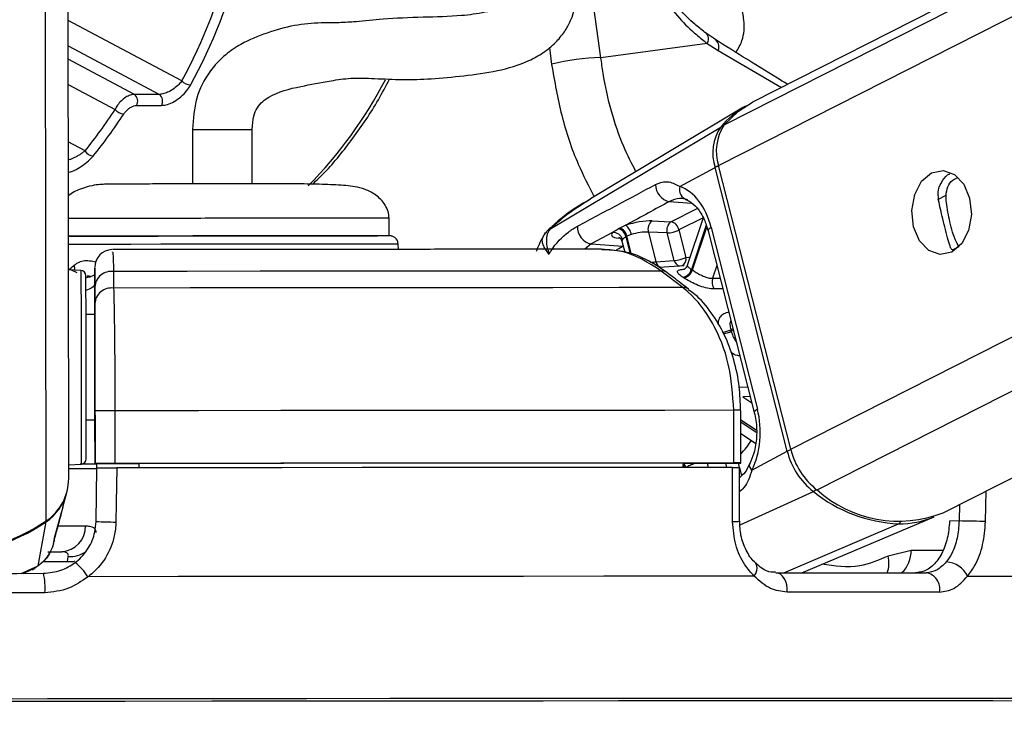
# Model space of a CAD drawing. Header units: millimetres. Extents: x 20 to 23339, y 40 to 19992.
# Tile 60 of 154: x 9518 to 9630, y 6420 to 6499. Entities that reach past the tile are written whole.
import ezdxf

# ---------------------------------------------------------------- set-up
doc = ezdxf.new("R2010")
doc.units = ezdxf.units.MM
doc.header["$LTSCALE"] = 2
doc.layers.add('COMPONENT_GEOMETRY', color=7, linetype='Continuous')
doc.styles.add('SLDTEXTSTYLE0', font='TXT', dxfattribs={"width": 0.75})
doc.dimstyles.new('SLDDIMSTYLE0', dxfattribs={"dimtxt": 100, "dimasz": 6.604, "dimexe": 0, "dimexo": 0.0625, "dimgap": 25, "dimtad": 0, "dimtih": 1, "dimtoh": 1, "dimdec": 0, "dimrnd": 1e-09, "dimzin": 12, "dimdsep": 46, "dimtxsty": 'SLDTEXTSTYLE0', "dimsah": 1, "dimcen": 0.09, "dimadec": 0, "dimazin": 3, "dimtfac": 1, "dimtdec": 0, "dimtofl": 0, "dimtmove": 0, "dimatfit": 3, "dimfxl": 1, "dimfrac": 2, "dimtolj": 1, "dimtzin": 12, "dimarcsym": 0})

# ---------------------------------------------------------------- blocks, each defined once
blk = doc.blocks.new('_D_5')
at = {"layer": 'COMPONENT_GEOMETRY', "color": 7}
for p, q in [((10496.06, 6612.47), (10496.06, 4517.82)), ((10295.99, 4497.51), (10265.53, 4497.51)), ((10265.53, 4497.51), (10265.53, 4338.76)), ((10696.13, 4497.51), (10726.6, 4497.51)), ((10726.6, 4497.51), (10726.6, 4338.76)), ((10265.53, 4338.76), (10295.99, 4338.76)), ((10726.6, 4338.76), (10696.13, 4338.76)), ((10496.06, 2094.49), (10496.06, 4189.14)), ((7098.83, 2094.49), (10502.41, 2094.49))]:
    blk.add_line(p, q, dxfattribs=at)
for points in [[(10496.06, 6612.47), (10495.05, 6605.86), (10497.08, 6605.86)], [(10496.06, 2094.49), (10497.08, 2101.1), (10495.05, 2101.1)]]:
    blk.add_solid(points, dxfattribs=at)
at = {"layer": 'COMPONENT_GEOMETRY', "color": 7, "char_height": 100, "attachment_point": 1, "style": 'SLDTEXTSTYLE0'}
for s, insert in [('7\'4.94"', (10295.99, 4467.66)), ('2259mm', (10223.29, 4318.05))]:
    blk.add_mtext(s, dxfattribs=dict(at, insert=insert))

msp = doc.modelspace()

# ---------------------------------------------------------------- linework, layer by layer
at = {"color": 8, "linetype": 'Continuous', "lineweight": 25}
for p, q in [((9597.69, 6482.22), (9854, 6612.47)), ((9598.33, 6486.86), (9845.52, 6612.47)), ((9605.9, 6449.9), (9925.83, 6612.47)), ((9608.9, 6445.26), (9937.94, 6612.47)), ((9521.11, 6441.74), (9520.91, 6587.83)), ((9536.54, 6491.87), (9523.6, 6498.76)), ((9523.61, 6495.87), (9534, 6490.34)), ((9578.41, 6495.67), (9578.67, 6493.76)), ((9597.64, 6495.35), (9604.84, 6491.13)), ((9531.17, 6490.34), (9523.61, 6494.36)), ((9523.61, 6491.47), (9528.96, 6488.63)), ((9525.53, 6483.91), (9523.62, 6484.93)), ((9622.66, 6478.37), (9623.59, 6478.85)), ((9592.08, 6478.13), (9594.6, 6477.95)), ((9592.26, 6475.83), (9595.26, 6477.35)), ((9595.92, 6476.28), (9593.17, 6474.89)), ((9578.51, 6475.01), (9578.46, 6474.99)), ((9596.27, 6475.44), (9594.59, 6470.4)), ((9594.71, 6470.33), (9596.34, 6475.22)), ((9586.48, 6473.94), (9586.27, 6473.96)), ((9587.13, 6474.11), (9587.63, 6472.14)), ((9587.78, 6472.09), (9587.25, 6474.17)), ((9583.19, 6473.29), (9582.47, 6472.69)), ((9586.78, 6473.04), (9586.81, 6473.06)), ((9586.82, 6473.04), (9586.78, 6473.04)), ((9624.31, 6472.61), (9625.07, 6473)), ((9597.49, 6470.84), (9597, 6469.38)), ((9526.14, 6469.49), (9525.79, 6469.62)), ((9597, 6469.38), (9597.86, 6469.39)), ((9599.32, 6463.64), (9599.08, 6463.52)), ((9599.13, 6463.35), (9599.37, 6463.47)), ((9600.04, 6456.98), (9601.01, 6457.02)), ((9601.29, 6455.91), (9600.44, 6455.87)), ((9600.44, 6455.87), (9601.47, 6455.18)), ((9601.98, 6452.06), (9600.21, 6453.23)), ((9600.21, 6453.03), (9601.98, 6451.85)), ((9596.38, 6448.32), (9596.5, 6447.83)), ((9598.62, 6447.84), (9598.5, 6448.33)), ((9599.92, 6448.33), (9600.04, 6447.84)), ((9600.05, 6447.82), (9600.29, 6446.88)), ((9600.13, 6441.27), (9608.49, 6445.07)), ((9628.09, 6441.66), (9628.17, 6445.16)), ((9625.13, 6443.61), (9625.08, 6441.73)), ((9605.1, 6435.83), (9618.19, 6441.41)), ((9623.23, 6438.37), (9619.61, 6438.36)), ((9523.55, 6437.08), (9520.75, 6437.07)), ((9518.27, 6435.76), (9520.18, 6436.6)), ((9519.51, 6436.24), (9520.18, 6436.6)), ((9610.39, 6421.51), (9609.62, 6421.51)), ((9611.59, 6421.51), (9610.39, 6421.51))]:
    msp.add_line(p, q, dxfattribs=at)
at = {"color": 7, "linetype": 'Continuous', "lineweight": 25}
for p, q in [((9843.62, 6612.47), (9601.53, 6489.45)), ((9623.27, 6442.67), (9957.42, 6612.47)), ((9523.67, 6446.56), (9523.46, 6602.99)), ((9584.28, 6494.52), (9578.49, 6536.75)), ((9597.22, 6496.65), (9596.09, 6497.43)), ((9596.4, 6496.14), (9584.28, 6494.52)), ((9596.4, 6496.14), (9597.64, 6495.35)), ((9534, 6490.34), (9531.17, 6490.34)), ((9531.39, 6489.07), (9534.22, 6489.07)), ((9600.54, 6488.88), (9583.1, 6478.42)), ((9537.77, 6486.34), (9537.78, 6480.14)), ((9544.58, 6480.19), (9544.57, 6486.35)), ((9578.46, 6474.99), (9597.93, 6486.62)), ((9593.28, 6479.85), (9597.29, 6482.01)), ((9605.51, 6449.68), (9597.29, 6482.01)), ((9605.9, 6449.9), (9597.69, 6482.22)), ((9560.16, 6474.22), (9560.16, 6476.22)), ((9595.92, 6476.27), (9594.11, 6470.84)), ((9586.41, 6475.1), (9587.1, 6475.42)), ((9590.12, 6475.92), (9592.26, 6475.83)), ((9593.17, 6474.89), (9593.97, 6471.76)), ((9596.85, 6475.17), (9602.11, 6454.46)), ((9585.6, 6474.6), (9583.19, 6473.29)), ((9587.74, 6474.36), (9587.25, 6474.17)), ((9589.69, 6474.64), (9590.55, 6471.26)), ((9591.84, 6474.55), (9589.69, 6474.64)), ((9592.63, 6471.42), (9591.84, 6474.55)), ((9596.49, 6474.8), (9601.75, 6454.1)), ((9561.24, 6472.68), (9561.21, 6473.27)), ((9583.19, 6473.29), (9586.78, 6473.04)), ((9586.67, 6473.61), (9586.99, 6472.36)), ((9525.07, 6470.28), (9523.64, 6470.35)), ((9526.64, 6470.42), (9526.64, 6468.81)), ((9590.55, 6471.26), (9592.63, 6471.42)), ((9593.75, 6470.81), (9590.91, 6470.6)), ((9524.64, 6470.02), (9523.91, 6470.34)), ((9526.28, 6469.53), (9525.83, 6469.66)), ((9528.78, 6470.16), (9528.78, 6468.27)), ((9593.62, 6468.32), (9591.16, 6470.21)), ((9526.64, 6468.81), (9526.65, 6465.25)), ((9526.64, 6466.51), (9526.64, 6468.41)), ((9526.65, 6465.25), (9525.65, 6465.25)), ((9526.65, 6465.25), (9526.65, 6465.25)), ((9526.65, 6459.36), (9526.67, 6448.26)), ((9526.67, 6448.27), (9526.66, 6454.27)), ((9528.93, 6454.28), (9528.94, 6448.28)), ((9599.43, 6448.34), (9599.42, 6454.34)), ((9600.22, 6448.33), (9600.21, 6454.33)), ((9525.66, 6453.25), (9526.66, 6453.25)), ((9526.67, 6448.24), (9526.66, 6453.25)), ((9526.66, 6453.25), (9526.67, 6448.23)), ((9600.21, 6451.71), (9601.89, 6450.6)), ((9601.49, 6447.52), (9605.51, 6449.68)), ((9523.67, 6448.14), (9525.1, 6448.22)), ((9526.67, 6448.27), (9526.67, 6448.26)), ((9526.67, 6448.26), (9531.67, 6448.26)), ((9526.67, 6448.24), (9526.67, 6448.23)), ((9526.89, 6448.24), (9526.67, 6448.24)), ((9526.88, 6447.76), (9526.89, 6448.26)), ((9531.67, 6448.28), (9531.67, 6448.26)), ((9531.67, 6448.28), (9531.67, 6447.78)), ((9531.67, 6448.26), (9531.67, 6447.78)), ((9593.64, 6448.33), (9593.63, 6447.83)), ((9593.64, 6448.32), (9599.63, 6448.33)), ((9526.78, 6441.67), (9526.88, 6447.77)), ((9600.07, 6441.7), (9600.05, 6447.83)), ((9523.01, 6443.29), (9523.45, 6444.97)), ((9522.07, 6439.81), (9522.85, 6442.71)), ((9523.01, 6443.29), (9522.82, 6442.61)), ((9520.18, 6436.6), (9521.09, 6441.63)), ((9607.16, 6435.83), (9622.22, 6442.2)), ((9625.08, 6441.73), (9623.99, 6441.72)), ((9521.93, 6439.15), (9522.03, 6439.52)), ((9522.01, 6439.63), (9522.07, 6439.81)), ((9522.09, 6439.88), (9522.11, 6439.92)), ((9521.28, 6438.22), (9522.87, 6438.22)), ((9619.61, 6438.36), (9616.98, 6437.72)), ((9523.55, 6437.08), (9523.62, 6437.67)), ((9518.47, 6435.75), (9519.52, 6436.22)), ((9519.54, 6436.18), (9519.91, 6436.46))]:
    msp.add_line(p, q, dxfattribs=at)
at = {"color": 7, "linetype": 'Continuous', "lineweight": 25, "flags": 128}
for points in [[(9596.09, 6497.43), (9596.22, 6497.35), (9596.32, 6497.25), (9596.4, 6497.12), (9596.46, 6496.96), (9596.48, 6496.78), (9596.48, 6496.58), (9596.46, 6496.37), (9596.4, 6496.14)], [(9598.33, 6486.86), (9599.94, 6488.43), (9601.53, 6489.45)], [(9621.94, 6481.4), (9623.25, 6481.67), (9624.54, 6481.22), (9625.6, 6480.11), (9626.28, 6478.5), (9626.48, 6476.65), (9626.16, 6474.83), (9625.37, 6473.33), (9624.24, 6472.36), (9622.93, 6472.09), (9621.64, 6472.54), (9620.58, 6473.65), (9619.9, 6475.26), (9619.7, 6477.11), (9620.02, 6478.93), (9620.81, 6480.43), (9621.94, 6481.4)], [(9537.15, 6480.18), (9537.22, 6480.18), (9537.76, 6480.18)], [(9544.56, 6480.19), (9545.06, 6480.19), (9545.15, 6480.2)], [(9586.29, 6475.04), (9586.32, 6475.06), (9586.41, 6475.1)], [(9523.6, 6474.18), (9525.32, 6474.18), (9527.69, 6474.19), (9530.58, 6474.2), (9533.87, 6474.2), (9537.44, 6474.21), (9541.16, 6474.22), (9544.88, 6474.22), (9548.45, 6474.22), (9551.75, 6474.23), (9554.63, 6474.23)], [(9525.57, 6474.18), (9523.75, 6474.18), (9523.6, 6474.18)], [(9523.65, 6465.16), (9523.65, 6465.24), (9523.65, 6465.94), (9523.64, 6467.25), (9523.64, 6468.97), (9523.64, 6470.84), (9523.64, 6472.58), (9523.63, 6473.92), (9523.63, 6474.65)], [(9560.16, 6474.22), (9559.86, 6474.22), (9558.85, 6474.22), (9557.16, 6474.23), (9554.85, 6474.23), (9552.02, 6474.23), (9548.77, 6474.22), (9545.22, 6474.22), (9541.53, 6474.22), (9537.81, 6474.21), (9534.23, 6474.2), (9530.91, 6474.2), (9527.99, 6474.19), (9525.57, 6474.18)], [(9554.63, 6474.23), (9557, 6474.23), (9558.76, 6474.22), (9558.84, 6474.22)], [(9587.25, 6474.17), (9587.16, 6474.12), (9587.13, 6474.11)], [(9525.65, 6461.4), (9525.65, 6463.97), (9525.65, 6466.21), (9525.64, 6467.98), (9525.64, 6469.16), (9525.64, 6469.66), (9525.64, 6469.68)], [(9591.16, 6470.21), (9584.17, 6470.21), (9576.89, 6470.2), (9569.35, 6470.2), (9561.57, 6470.19), (9553.6, 6470.18), (9545.46, 6470.18), (9537.17, 6470.17), (9528.78, 6470.16)], [(9593.62, 6468.32), (9586.36, 6468.32), (9578.8, 6468.31), (9570.97, 6468.31), (9562.89, 6468.3), (9554.6, 6468.29), (9546.13, 6468.29), (9537.51, 6468.28), (9528.78, 6468.27)], [(9525.65, 6465.25), (9525.65, 6465.57), (9525.65, 6465.85)], [(9526.65, 6465.25), (9526.65, 6465.14), (9526.65, 6464.81), (9526.65, 6464.26), (9526.65, 6463.53), (9526.65, 6462.64), (9526.65, 6461.63), (9526.65, 6460.52), (9526.65, 6459.36)], [(9525.67, 6448.82), (9525.67, 6449.04), (9525.67, 6449.94), (9525.67, 6451.48), (9525.66, 6453.55), (9525.66, 6456.01), (9525.66, 6458.68), (9525.65, 6461.4)], [(9599.42, 6454.34), (9591.56, 6454.33), (9583.36, 6454.33), (9574.85, 6454.32), (9566.06, 6454.32), (9557.04, 6454.31), (9547.82, 6454.3), (9538.44, 6454.29), (9528.93, 6454.28)], [(9525.66, 6452.65), (9525.66, 6452.79), (9525.66, 6453.25)], [(9526.89, 6448.21), (9526.37, 6448.21), (9524.97, 6448.21)], [(9599.43, 6448.34), (9591.57, 6448.33), (9583.37, 6448.33), (9574.86, 6448.32), (9566.07, 6448.32), (9557.05, 6448.31), (9547.83, 6448.3), (9538.45, 6448.29), (9528.94, 6448.28)], [(9593.64, 6448.33), (9586.64, 6448.32), (9579.38, 6448.32), (9571.88, 6448.31), (9564.16, 6448.31), (9556.25, 6448.3), (9548.18, 6448.29), (9539.98, 6448.29), (9531.67, 6448.28)], [(9599.63, 6448.33), (9599.9, 6448.33), (9600.09, 6448.33), (9600.2, 6448.33), (9600.21, 6448.33), (9600.14, 6448.34), (9599.98, 6448.34), (9599.74, 6448.34), (9599.43, 6448.34)], [(9529.15, 6447.78), (9529.09, 6443.78), (9529.05, 6441.61)], [(9599.26, 6447.84), (9591.44, 6447.83), (9583.27, 6447.83), (9574.81, 6447.82), (9566.07, 6447.82), (9557.1, 6447.81), (9547.93, 6447.8), (9538.6, 6447.79), (9529.15, 6447.78)], [(9599.28, 6441.66), (9599.27, 6445.66), (9599.26, 6447.84)], [(9628.09, 6441.66), (9627.8, 6441.67), (9627.45, 6441.68), (9627.05, 6441.69), (9626.63, 6441.69), (9626.21, 6441.7), (9625.8, 6441.71), (9625.42, 6441.72), (9625.08, 6441.73)], [(9496.58, 6435.73), (9499.6, 6435.74), (9502.63, 6435.74), (9505.66, 6435.75), (9508.69, 6435.75), (9511.72, 6435.76), (9514.74, 6435.76), (9517.77, 6435.76), (9520.79, 6435.77)], [(9605.49, 6433.62), (9605.49, 6434.04), (9605.44, 6434.45), (9605.33, 6434.83), (9605.17, 6435.17), (9604.96, 6435.45), (9604.73, 6435.66), (9604.47, 6435.79), (9604.2, 6435.83)], [(9604.2, 6435.83), (9606.49, 6435.83), (9608.74, 6435.83), (9610.95, 6435.83), (9613.11, 6435.83), (9615.23, 6435.83), (9617.31, 6435.83), (9619.34, 6435.83), (9621.32, 6435.83)], [(9601.75, 6435.44), (9593.39, 6435.43), (9584.61, 6435.43), (9575.47, 6435.42), (9566.01, 6435.42), (9556.27, 6435.41), (9546.3, 6435.4), (9536.15, 6435.39), (9525.87, 6435.38)], [(9626.05, 6435.44), (9632.22, 6435.43), (9637.8, 6435.43), (9642.76, 6435.42), (9647.07, 6435.42), (9650.71, 6435.41), (9653.67, 6435.4), (9655.93, 6435.39), (9657.48, 6435.38)], [(9520.96, 6433.55), (9517.89, 6433.55), (9514.83, 6433.55), (9511.76, 6433.54), (9508.69, 6433.54), (9505.62, 6433.53), (9502.55, 6433.53), (9499.48, 6433.53), (9496.42, 6433.52)], [(9622.84, 6433.62), (9620.83, 6433.62), (9618.77, 6433.62), (9616.67, 6433.62), (9614.52, 6433.62), (9612.33, 6433.62), (9610.09, 6433.62), (9607.81, 6433.62), (9605.49, 6433.62)], [(9609.9, 6421.23), (9602.51, 6421.22), (9594.65, 6421.22), (9586.36, 6421.22), (9577.69, 6421.21), (9568.68, 6421.21), (9559.36, 6421.2), (9549.79, 6421.19), (9540.02, 6421.18), (9530.09, 6421.17), (9520.06, 6421.16), (9509.97, 6421.15)], [(9609.77, 6421.22), (9602.39, 6421.22), (9594.54, 6421.22), (9586.27, 6421.22), (9577.61, 6421.21), (9568.6, 6421.21), (9559.3, 6421.2), (9549.74, 6421.19), (9539.98, 6421.18), (9530.07, 6421.17), (9520.05, 6421.16), (9509.97, 6421.15)], [(9609.62, 6421.51), (9603.05, 6421.51), (9595.25, 6421.51), (9587.03, 6421.51), (9578.42, 6421.5), (9569.48, 6421.5), (9560.24, 6421.49), (9550.75, 6421.48), (9541.06, 6421.47), (9531.2, 6421.46), (9521.24, 6421.45), (9511.22, 6421.44)], [(9650.83, 6421.12), (9651.36, 6421.13), (9651.63, 6421.15), (9651.18, 6421.16), (9650.03, 6421.17), (9648.17, 6421.18), (9645.61, 6421.19), (9642.38, 6421.2), (9638.48, 6421.21), (9633.93, 6421.21), (9628.76, 6421.22), (9622.99, 6421.22), (9616.65, 6421.22), (9609.77, 6421.22)], [(9650.83, 6421.12), (9651.54, 6421.13), (9651.81, 6421.15), (9651.36, 6421.16), (9650.21, 6421.17), (9648.34, 6421.18), (9645.79, 6421.19), (9642.55, 6421.2), (9638.64, 6421.21), (9634.09, 6421.21), (9628.91, 6421.22), (9623.13, 6421.22), (9616.78, 6421.22), (9609.9, 6421.23)], [(9651.13, 6421.4), (9651.44, 6421.41), (9652.32, 6421.42), (9652.49, 6421.44), (9651.97, 6421.45), (9650.74, 6421.46), (9648.83, 6421.47), (9646.23, 6421.48), (9642.96, 6421.49), (9639.04, 6421.5), (9634.48, 6421.5), (9629.31, 6421.51), (9623.56, 6421.51), (9617.24, 6421.51), (9611.59, 6421.51)]]:
    msp.add_lwpolyline(points, dxfattribs=at)
at = {"color": 8, "linetype": 'Continuous', "lineweight": 25, "flags": 128}
for points in [[(9537.77, 6486.34), (9537.79, 6486.34), (9538.19, 6486.34), (9539.04, 6486.34), (9540.22, 6486.35), (9541.54, 6486.35), (9542.81, 6486.35), (9543.82, 6486.35), (9544.44, 6486.35), (9544.55, 6486.35), (9544.55, 6486.35)], [(9596.85, 6475.17), (9596.69, 6475.07), (9596.57, 6474.98), (9596.5, 6474.89), (9596.49, 6474.81), (9596.49, 6474.8)], [(9555.34, 6473.28), (9552.4, 6473.28), (9549.06, 6473.28), (9545.42, 6473.27), (9541.64, 6473.27), (9537.84, 6473.26), (9534.16, 6473.26), (9530.73, 6473.25), (9527.68, 6473.24), (9525.11, 6473.24), (9523.64, 6473.23)], [(9561.21, 6473.27), (9561.21, 6473.27), (9560.75, 6473.27), (9559.59, 6473.28), (9557.77, 6473.28), (9555.34, 6473.28)], [(9586.07, 6472.63), (9586.33, 6472.79), (9586.78, 6473.04)], [(9593.97, 6471.76), (9594.29, 6471.8), (9594.44, 6471.81)], [(9524.37, 6470.31), (9524.37, 6470.35), (9524.34, 6470.91)], [(9525.07, 6470.28), (9525.07, 6470.26), (9525.07, 6469.73), (9525.07, 6468.49), (9525.08, 6466.61), (9525.08, 6464.24), (9525.08, 6461.52)], [(9525.08, 6461.52), (9525.09, 6458.65), (9525.09, 6455.82), (9525.09, 6453.22), (9525.1, 6451.04), (9525.1, 6449.41), (9525.1, 6448.45), (9525.1, 6448.22)], [(9602.11, 6454.46), (9601.95, 6454.36), (9601.83, 6454.27), (9601.76, 6454.18), (9601.75, 6454.11), (9601.75, 6454.1)], [(9601.49, 6447.52), (9601.35, 6447.7), (9601.26, 6447.88), (9601.21, 6448.04), (9601.22, 6448.18), (9601.24, 6448.26)], [(9521.07, 6441.71), (9521.08, 6441.66), (9521.09, 6441.63)], [(9522.49, 6441.16), (9523.58, 6441.16), (9524.69, 6441.17), (9525.57, 6441.17)], [(9524.38, 6437.13), (9524.16, 6437.09), (9523.55, 6437.08)], [(9601.75, 6435.44), (9601.92, 6435.76), (9602.03, 6436.08), (9602.08, 6436.37), (9602.06, 6436.62), (9601.97, 6436.82), (9601.9, 6436.9)]]:
    msp.add_lwpolyline(points, dxfattribs=at)
at = {"color": 7, "linetype": 'Continuous', "lineweight": 25}
for centre, radius, start, end in [((9596.66, 6495.75), 1.06, 337.8074, 58.337), ((9584.64, 6470.83), 23.7, 90.8694, 104.5731), ((9537.69, 6492.97), 1.58, 223.6923, 264.9039), ((9530.58, 6489.58), 0.957, 327.8274, 52.4335), ((9533.41, 6489.58), 0.957, 327.8274, 52.4335), ((9530.08, 6489.53), 1.44, 218.8446, 264.1402), ((9605.73, 6480.25), 10.07, 119.7326, 140.7999), ((9602.3, 6483.66), 5.28, 145.9774, 198.2732), ((9602.73, 6483.89), 5.31, 145.9774, 198.2732), ((9526.61, 6484.57), 1.27, 211.3919, 262.915), ((9592.45, 6480.03), 1.94, 178.664, 259.1503), ((9594.42, 6479.49), 1.2, 162.5548, 256.3279), ((9583.56, 6475.19), 1.94, 175.9793, 259.1336), ((9585.93, 6473.87), 1.23, 11.2423, 72.7936), ((9586.05, 6473.93), 1.23, 11.2196, 72.9929), ((9586.18, 6474.14), 1.58, 8.2174, 54.1648), ((9590.85, 6474.96), 1.21, 127.6252, 195.5108), ((9593, 6474.87), 1.21, 127.6252, 195.5108), ((9591.65, 6478.09), 3.55, 273.0146, 295.3833), ((9592, 6474.67), 1.19, 10.6596, 77.4241), ((9585.7, 6473.53), 1.07, 15.0517, 95.3453), ((9528.64, 6470.65), 2, 91.4848, 180.1281), ((9592.45, 6474.97), 3.55, 273.0146, 295.3833), ((9593.37, 6470.74), 1.27, 281.7018, 344.637), ((9590.29, 6463.82), 7.86, 55.7998, 56.8292), ((9525.04, 6469.68), 0.6, 0.077, 87.077), ((9528.55, 6468.26), 1.91, 82.9359, 175.7744), ((9591.28, 6469.32), 0.898, 53.6744, 97.2331), ((9589.68, 6463.46), 7.22, 55.7998, 56.8292), ((9593.48, 6470.68), 1.28, 281.5455, 343.8245), ((9598.3, 6468.97), 1.36, 162.6032, 215.965), ((9528.55, 6466.37), 1.91, 83.0221, 175.7783), ((9583.75, 6459.53), 15.84, 13.9334, 14.5785), ((9528.9, 6014.56), 439.72, 89.9964, 90.2922), ((9613.72, 6451.73), 8.47, 193.9798, 231.7829), ((9614.17, 6451.95), 8.52, 193.9798, 231.7829), ((9525.07, 6448.82), 0.6, 273.077, 0.077), ((9524.99, 6588.52), 140.3, 270.0599, 270.6846), ((9528.91, 6008.56), 439.72, 89.9964, 90.2922), ((9523.45, 6827), 379.29, 270.029, 270.5187), ((9517.83, 6446.57), 5.84, 304.0939, 359.8843), ((9517.81, 6446.46), 5.84, 304.1959, 345.224), ((9618.89, 6457.95), 16.55, 231.0491, 267.5741), ((9618.19, 6455.62), 13.91, 228.1157, 291.4364), ((9508.65, 6460.03), 22.13, 235.9097, 304.2443), ((9508.67, 6459.85), 22.05, 270.0269, 304.2735), ((9529.12, 6484.28), 42.67, 266.8581, 269.9096), ((9618.27, 6451.69), 10.28, 269.5857, 292.6425), ((9522.72, 6441.07), 2.85, 273.1206, 1.9955), ((9520.04, 6431.64), 6.92, 32.641, 50.6928), ((9623.51, 6434.27), 2.79, 24.7146, 87.7337), ((9513.88, 6434.14), 7.1, 355.2937, 13.2798), ((9621.01, 6433.99), 1.87, 348.4917, 80.4578)]:
    msp.add_arc(centre, radius, start, end, dxfattribs=at)
at = {"color": 8, "linetype": 'Continuous', "lineweight": 25}
for centre, radius, start, end in [((9514.74, 6515.41), 50.72, 315.5708, 332.5253), ((9598.14, 6486.24), 0.431, 83.6365, 119.0785), ((9598.15, 6480.29), 1.93, 103.4895, 116.5897), ((9593.1, 6471.59), 0.885, 295.4116, 11.299), ((9591.4, 6471.44), 0.874, 191.5412, 250.64), ((9593.48, 6471.59), 0.864, 191.374, 252.5641), ((9593.73, 6467.43), 0.894, 52.2075, 97.1612), ((9597.56, 6466.67), 3.5, 279.9226, 295.8488), ((9597.61, 6466.64), 3.63, 280.2162, 294.8034), ((9599.69, 6364.74), 89.6, 89.6662, 90.1711), ((9592.13, 6456.8), 11, 317.2869, 327.6274), ((9606.37, 6447.96), 1.93, 103.4831, 116.5894), ((9592.39, 6447.39), 1.49, 17.2115, 32.2872), ((9592.51, 6447.43), 1.49, 15.6884, 36.489), ((9608.04, 6445.93), 0.966, 297.2187, 321.7796), ((9599.46, 6446.29), 4.64, 267.8045, 277.6029), ((9618, 6441.81), 0.448, 294.9905, 330.3959), ((9523.78, 6440.8), 3.14, 267.1193, 306.1887), ((9616.32, 6438.24), 3.29, 313.1207, 2.2314), ((9614.12, 6436.92), 2.97, 338.4816, 15.6236)]:
    msp.add_arc(centre, radius, start, end, dxfattribs=at)
at = {"color": 7, "linetype": 'Continuous', "lineweight": 25}
for centre, major_axis, ratio, start_param, end_param in [((9504.97, 6525.56), (-0.48, 55.2), 0.718681, 4.049716, 4.665426), ((9505.53, 6525.57), (-0.48, 56), 0.718516, 4.04981, 4.66552), ((9499.32, 6525.56), (-0.48, 55.2), 0.718681, 3.851206, 3.973159), ((9499.87, 6525.57), (-0.48, 56), 0.718516, 3.8513, 3.973253), ((9592.21, 6472.67), (-0.17, 7.38), 0.672041, 5.041986, 6.032652), ((9588.36, 6474.96), (2.74, 0.59), 0.275805, 0.81783, 1.987524), ((9588.24, 6474.9), (2.74, 0.59), 0.275805, 2.80373, 3.854703), ((9588.56, 6474.02), (1.77, 0.34), 0.295802, 0.825008, 1.994702), ((9597.47, 6451.97), (-0.17, 7.38), 0.672041, 4.051321, 5.041986)]:
    msp.add_ellipse(centre, major_axis=major_axis, ratio=ratio, start_param=start_param, end_param=end_param, dxfattribs=at)
at = {"color": 8, "linetype": 'Continuous', "lineweight": 25}
msp.add_ellipse((9588.44, 6473.96), major_axis=(1.77, 0.34), ratio=0.295802, start_param=2.810908, end_param=3.159182, dxfattribs=at)
at = {"color": 7, "linetype": 'Continuous', "lineweight": 25}
for points, knots in [([(9544.57, 6486.35), (9544.6, 6486.87), (9544.64, 6487.78), (9545.28, 6489.18), (9547.01, 6490.55), (9549.81, 6491.21), (9553.04, 6491.82), (9555.88, 6492.25), (9558.75, 6492.14), (9561.78, 6491.99), (9565.02, 6492.08), (9568.55, 6492.43), (9572.43, 6492.93), (9575.51, 6493.83), (9577.72, 6495.04), (9579.1, 6496.16), (9580.14, 6497.42), (9581.21, 6499.35), (9581.79, 6502.39), (9581.04, 6506.68), (9578.84, 6511.7), (9576.56, 6515.16), (9575.27, 6517.12)], [0, 0, 0, 0, 0.022114, 0.038898, 0.072368, 0.146112, 0.207471, 0.244247, 0.286127, 0.338205, 0.395148, 0.456563, 0.515372, 0.570689, 0.597552, 0.623298, 0.646213, 0.667452, 0.719434, 0.785484, 0.878679, 1, 1, 1, 1]), ([(9599.67, 6495.13), (9599.93, 6495.56), (9600.56, 6496.64), (9600.68, 6498.53), (9600.27, 6500.41), (9599.51, 6502.23), (9598.34, 6504.27), (9596.1, 6507.51), (9592.81, 6511.51), (9590.08, 6514.49), (9588.73, 6515.97)], [0, 0, 0, 0, 0.070898, 0.175209, 0.243206, 0.317544, 0.401782, 0.502549, 0.754355, 1, 1, 1, 1]), ([(9570, 6512.71), (9570.75, 6511.61), (9572.2, 6509.48), (9573.78, 6506.41), (9574.62, 6504.05), (9574.82, 6502.54), (9574.72, 6501.72), (9574.53, 6501.32), (9574.32, 6501.06), (9574.07, 6500.84), (9573.7, 6500.59), (9572.71, 6500.09), (9570.89, 6499.61), (9567.94, 6499.2), (9563.89, 6499.14), (9559.68, 6498.96), (9556.73, 6498.63), (9554.51, 6498.48), (9552.18, 6498.52), (9549.36, 6498.27), (9546.22, 6497.38), (9543.59, 6496.31), (9541.38, 6494.82), (9539.53, 6492.87), (9538.03, 6489.91), (9537.86, 6487.55), (9537.77, 6486.34)], [0, 0, 0, 0, 0.081486, 0.156453, 0.209812, 0.236252, 0.25203, 0.260861, 0.264637, 0.269364, 0.275859, 0.284673, 0.321191, 0.366568, 0.438207, 0.515031, 0.575326, 0.614341, 0.653061, 0.706238, 0.760366, 0.814827, 0.849626, 0.893233, 0.94525, 1, 1, 1, 1]), ([(9587.23, 6512.12), (9587.63, 6510.16), (9588.44, 6506.24), (9591.36, 6501.01), (9594.21, 6497.85), (9595.98, 6496.47), (9596.4, 6496.14)], [0, 0, 0, 0, 0.300216, 0.600334, 0.905591, 1, 1, 1, 1]), ([(9596.09, 6497.43), (9595.72, 6497.72), (9594.13, 6498.97), (9591.55, 6501.84), (9589.08, 6506.4), (9588.1, 6509.96), (9587.85, 6511.73), (9587.81, 6511.95)], [0, 0, 0, 0, 0.095474, 0.402352, 0.701252, 0.962182, 1, 1, 1, 1]), ([(9605.55, 6491.49), (9605.34, 6491.61), (9602.34, 6493.41), (9599.69, 6495.09), (9597.22, 6496.65)], [0, 0, 0, 0, 0.0693115, 1, 1, 1, 1]), ([(9536.54, 6491.87), (9536.44, 6491.74), (9536.2, 6491.42), (9535.69, 6490.99), (9535.1, 6490.63), (9534.5, 6490.39), (9534.16, 6490.36), (9534, 6490.34)], [0, 0, 0, 0, 0.174874, 0.396366, 0.604299, 0.803217, 1, 1, 1, 1]), ([(9551.45, 6480.11), (9551.91, 6480.54), (9553.55, 6482.1), (9556.07, 6485.32), (9558.55, 6488.88), (9559.79, 6491.29), (9560.2, 6492.08)], [0, 0, 0, 0, 0.1351019, 0.4815177, 0.8285827, 1, 1, 1, 1]), ([(9534.22, 6489.07), (9534.45, 6489.1), (9534.91, 6489.14), (9535.7, 6489.51), (9536.48, 6490.06), (9537.13, 6490.71), (9537.42, 6491.18), (9537.55, 6491.39)], [0, 0, 0, 0, 0.199752, 0.399876, 0.607041, 0.826549, 1, 1, 1, 1]), ([(9531.17, 6490.34), (9531.01, 6490.32), (9530.69, 6490.29), (9530.16, 6490.02), (9529.65, 6489.62), (9529.23, 6489.13), (9529.04, 6488.79), (9528.96, 6488.63)], [0, 0, 0, 0, 0.20315, 0.40434, 0.608443, 0.821733, 1, 1, 1, 1]), ([(9529.93, 6488.1), (9530, 6488.19), (9530.14, 6488.38), (9530.43, 6488.66), (9530.76, 6488.89), (9531.1, 6489.04), (9531.3, 6489.06), (9531.39, 6489.07)], [0, 0, 0, 0, 0.18302, 0.400043, 0.604373, 0.802384, 1, 1, 1, 1]), ([(9622.74, 6478.29), (9622.71, 6478.69), (9622.64, 6479.5), (9623.18, 6480.55), (9623.67, 6481.18), (9624.02, 6481.29), (9624.02, 6481.29)], [0, 0, 0, 0, 0.329189, 0.657878, 0.996431, 1, 1, 1, 1]), ([(9623.59, 6478.85), (9623.63, 6479.17), (9623.72, 6479.83), (9624.24, 6480.55), (9624.72, 6480.75), (9624.91, 6480.84)], [0, 0, 0, 0, 0.375657, 0.750827, 1, 1, 1, 1]), ([(9560.16, 6476.22), (9560.13, 6476.48), (9560.08, 6477.03), (9559.72, 6477.76), (9559.23, 6478.38), (9558.44, 6479.04), (9557.36, 6479.57), (9555.88, 6479.93), (9554.33, 6480.01), (9551.63, 6480.12), (9548.81, 6480.15), (9545.91, 6480.15), (9542.89, 6480.14), (9539.84, 6480.14), (9536.88, 6480.13), (9534.1, 6480.13), (9531.59, 6480.12), (9529.4, 6480.11), (9527.96, 6480.1), (9526.78, 6480.07), (9525.12, 6479.62), (9524.13, 6479.19), (9523.66, 6478.79), (9523.6, 6478.73)], [0, 0, 0, 0, 0.016089, 0.032677, 0.050009, 0.067955, 0.104864, 0.143895, 0.226851, 0.301893, 0.370054, 0.43319, 0.494797, 0.555579, 0.615531, 0.675301, 0.736922, 0.800641, 0.866564, 0.928437, 0.959957, 0.994383, 1, 1, 1, 1]), ([(9581.63, 6475.33), (9583.13, 6476.13), (9586.08, 6477.7), (9589.05, 6479.29), (9590.51, 6480.07)], [0, 0, 0, 0, 0.506743, 1, 1, 1, 1]), ([(9590.51, 6480.07), (9590.91, 6480.22), (9591.43, 6480.43), (9592.33, 6480.34), (9592.87, 6480.06), (9593.28, 6479.85)], [0, 0, 0, 0, 0.417867, 0.554004, 1, 1, 1, 1]), ([(9583.1, 6478.41), (9582.3, 6477.91), (9580.67, 6476.89), (9579.21, 6475.63), (9578.46, 6474.99)], [0, 0, 0, 0, 0.489568, 1, 1, 1, 1]), ([(9582.93, 6478.31), (9582.85, 6478.27), (9581.44, 6477.51), (9579.92, 6476.42), (9578.65, 6475.21), (9578.47, 6475.05)], [0, 0, 0, 0, 0.046477, 0.870439, 1, 1, 1, 1]), ([(9594.14, 6478.33), (9593.84, 6478.41), (9593.14, 6478.6), (9592.47, 6478.3), (9592.08, 6478.13)], [0, 0, 0, 0, 0.429774, 1, 1, 1, 1]), ([(9593.93, 6478.37), (9594.07, 6478.31), (9594.49, 6478.13), (9595.27, 6477.46), (9596.04, 6476.25), (9596.35, 6475.24), (9596.49, 6474.8)], [0, 0, 0, 0, 0.1515494, 0.4466487, 0.7627479, 1, 1, 1, 1]), ([(9624.11, 6472.87), (9624.03, 6473.14), (9623.85, 6473.66), (9623.53, 6474.85), (9623.22, 6476.11), (9622.95, 6477.28), (9622.81, 6477.95), (9622.74, 6478.29)], [0, 0, 0, 0, 0.222076, 0.445772, 0.640142, 0.821651, 1, 1, 1, 1]), ([(9625.07, 6473), (9624.94, 6473.21), (9624.68, 6473.6), (9624.34, 6474.62), (9624.03, 6475.75), (9623.79, 6476.93), (9623.62, 6477.97), (9623.6, 6478.57), (9623.59, 6478.85)], [0, 0, 0, 0, 0.204636, 0.3763353, 0.5488341, 0.7033628, 0.8642848, 1, 1, 1, 1]), ([(9592.08, 6478.13), (9590.49, 6477.26), (9588.83, 6476.36), (9587.17, 6475.45), (9587.1, 6475.42)], [0, 0, 0, 0, 0.961066, 1, 1, 1, 1]), ([(9578.45, 6475.08), (9578.39, 6475.02), (9578.26, 6474.9), (9578.09, 6474.69), (9577.95, 6474.49), (9577.83, 6474.34), (9577.76, 6474.22), (9577.71, 6474.15), (9577.69, 6474.12), (9577.68, 6474.1), (9577.68, 6474.09), (9577.67, 6474.09), (9577.67, 6474.09), (9577.67, 6474.08), (9577.67, 6474.08), (9577.67, 6474.08), (9577.67, 6474.08), (9577.67, 6474.08)], [0, 0, 0, 0, 0.2111204, 0.448468, 0.6201256, 0.7889734, 0.8928491, 0.9467474, 0.973542, 0.986799, 0.9933783, 0.9970972, 0.9989088, 0.99956, 0.9998028, 0.9999057, 1, 1, 1, 1]), ([(9578.46, 6474.99), (9578.35, 6474.8), (9578.12, 6474.42), (9578.04, 6473.67), (9578.14, 6472.91), (9578.32, 6472.41), (9578.4, 6472.18)], [0, 0, 0, 0, 0.261822, 0.541742, 0.790389, 1, 1, 1, 1]), ([(9578.4, 6472.18), (9578.47, 6472.3), (9579.07, 6473.28), (9580.21, 6474.48), (9581.28, 6475.12), (9581.63, 6475.33)], [0, 0, 0, 0, 0.0822837, 0.7008261, 1, 1, 1, 1]), ([(9585.6, 6474.6), (9585.65, 6474.64), (9585.83, 6474.79), (9586.1, 6474.93), (9586.29, 6475.04)], [0, 0, 0, 0, 0.27439, 1, 1, 1, 1]), ([(9561.19, 6473.32), (9561.18, 6473.41), (9561.16, 6473.6), (9561.01, 6473.84), (9560.83, 6474.01), (9560.66, 6474.12), (9560.51, 6474.18), (9560.4, 6474.2), (9560.34, 6474.21), (9560.3, 6474.21), (9560.26, 6474.21), (9560.22, 6474.22), (9560.12, 6474.22), (9559.79, 6474.22), (9559.08, 6474.22), (9558.77, 6474.22)], [0, 0, 0, 0, 0.031824, 0.066302, 0.095079, 0.119353, 0.139051, 0.152864, 0.161566, 0.17032, 0.183894, 0.213452, 0.320439, 0.712254, 1, 1, 1, 1]), ([(9577.95, 6474.6), (9577.61, 6474), (9577.23, 6473.32), (9576.95, 6472.55), (9576.91, 6472.45)], [0, 0, 0, 0, 0.861349, 1, 1, 1, 1]), ([(9586.35, 6474.06), (9586.35, 6474.06), (9586.33, 6474.06), (9586.43, 6474.01), (9586.6, 6473.85), (9586.64, 6473.67), (9586.65, 6473.61)], [0, 0, 0, 0, 0.095114, 0.394562, 0.775195, 1, 1, 1, 1]), ([(9587.13, 6474.11), (9587.01, 6474.04), (9586.84, 6473.94), (9586.76, 6473.84), (9586.73, 6473.81)], [0, 0, 0, 0, 0.718824, 1, 1, 1, 1]), ([(9584.36, 6472.69), (9583.53, 6472.69), (9580.27, 6472.69), (9574.31, 6472.69), (9566.4, 6472.68), (9558.2, 6472.68), (9549.75, 6472.67), (9541.1, 6472.66), (9534.04, 6472.65), (9529.85, 6472.65), (9528.64, 6472.65)], [0, 0, 0, 0, 0.050579, 0.198705, 0.346847, 0.494983, 0.643115, 0.791244, 0.93937, 1, 1, 1, 1]), ([(9591.81, 6470.04), (9591.02, 6470.57), (9589.43, 6471.65), (9586.9, 6472.54), (9585.19, 6472.62), (9584.39, 6472.66)], [0, 0, 0, 0, 0.346059, 0.69386, 1, 1, 1, 1]), ([(9624.31, 6472.61), (9624.26, 6472.65), (9624.16, 6472.72), (9624.13, 6472.83), (9624.11, 6472.87)], [0, 0, 0, 0, 0.572681, 1, 1, 1, 1]), ([(9526.64, 6468.41), (9526.64, 6469.2), (9526.64, 6470.85), (9526.64, 6470.57), (9526.64, 6470.42)], [0, 0, 0, 0, 0.484204, 1, 1, 1, 1]), ([(9593.63, 6469.5), (9593.53, 6469.56), (9593.26, 6469.75), (9593, 6470), (9592.98, 6470.22), (9593.23, 6470.37), (9593.61, 6470.41), (9593.81, 6470.44)], [0, 0, 0, 0, 0.116734, 0.333017, 0.551924, 0.773865, 1, 1, 1, 1]), ([(9594.1, 6470.85), (9594.06, 6470.75), (9593.98, 6470.55), (9593.79, 6470.41), (9593.7, 6470.37), (9593.71, 6470.38), (9593.71, 6470.38)], [0, 0, 0, 0, 0.334746, 0.649102, 0.895366, 1, 1, 1, 1]), ([(9526.62, 6469.73), (9526.44, 6469.67), (9526.2, 6469.58), (9525.8, 6469.48), (9525.7, 6469.45)], [0, 0, 0, 0, 0.761283, 1, 1, 1, 1]), ([(9594.26, 6468.15), (9593.69, 6468.59), (9592.87, 6469.22), (9592.06, 6469.85), (9591.81, 6470.04)], [0, 0, 0, 0, 0.699998, 1, 1, 1, 1]), ([(9597.2, 6468.17), (9597.08, 6468.17), (9596.71, 6468.18), (9596.01, 6468.33), (9595.16, 6468.64), (9594.35, 6469.04), (9593.94, 6469.3), (9593.73, 6469.43)], [0, 0, 0, 0, 0.119584, 0.349288, 0.573021, 0.788436, 1, 1, 1, 1]), ([(9594.71, 6470.33), (9594.85, 6470.23), (9595.13, 6470.05), (9595.66, 6469.75), (9596.22, 6469.5), (9596.68, 6469.38), (9596.92, 6469.38), (9597, 6469.38)], [0, 0, 0, 0, 0.219859, 0.440343, 0.66314, 0.88549, 1, 1, 1, 1]), ([(9528.78, 6468.27), (9528.81, 6467.24), (9528.86, 6465.2), (9528.91, 6460.47), (9528.93, 6456.64), (9528.93, 6454.56), (9528.93, 6454.28)], [0, 0, 0, 0, 0.317078, 0.634488, 0.949899, 1, 1, 1, 1]), ([(9599.42, 6454.34), (9599.3, 6456.12), (9599.05, 6459.69), (9597.13, 6464.44), (9595.09, 6467.1), (9593.82, 6468.15), (9593.62, 6468.32)], [0, 0, 0, 0, 0.31366, 0.627146, 0.941618, 1, 1, 1, 1]), ([(9600.18, 6454.33), (9600.16, 6455.24), (9600.11, 6457.2), (9599.47, 6460.13), (9598.41, 6463.01), (9596.89, 6465.51), (9595.47, 6467.24), (9594.49, 6467.91), (9594.23, 6468.08)], [0, 0, 0, 0, 0.16316, 0.354133, 0.546079, 0.739642, 0.933172, 1, 1, 1, 1]), ([(9526.66, 6454.27), (9526.66, 6454.52), (9526.66, 6456.34), (9526.65, 6459.69), (9526.65, 6463.83), (9526.65, 6465.62), (9526.64, 6466.51)], [0, 0, 0, 0, 0.050069, 0.365309, 0.6827, 1, 1, 1, 1]), ([(9601.75, 6454.1), (9601.81, 6453.79), (9602.01, 6452.89), (9602.07, 6451.28), (9601.79, 6449.55), (9601.41, 6448.65), (9601.24, 6448.26)], [0, 0, 0, 0, 0.153996, 0.459566, 0.765706, 1, 1, 1, 1]), ([(9601.24, 6448.27), (9601.21, 6448.2), (9600.98, 6447.72), (9600.59, 6447.09), (9600.22, 6446.8), (9600.05, 6446.66)], [0, 0, 0, 0, 0.089283, 0.594806, 1, 1, 1, 1]), ([(9526.88, 6447.77), (9526.9, 6447.78), (9526.95, 6447.78), (9527.29, 6447.78), (9527.8, 6447.78), (9528.45, 6447.78), (9528.91, 6447.78), (9529.15, 6447.78)], [0, 0, 0, 0, 0.197556, 0.39511, 0.592696, 0.790302, 1, 1, 1, 1]), ([(9599.26, 6447.84), (9599.42, 6447.84), (9599.75, 6447.84), (9600.02, 6447.84), (9600.03, 6447.83), (9600.03, 6447.83)], [0, 0, 0, 0, 0.365445, 0.730888, 1, 1, 1, 1]), ([(9522.82, 6442.61), (9522.69, 6442.12), (9522.43, 6441.13), (9522.15, 6440.13), (9522.01, 6439.63)], [0, 0, 0, 0, 0.493257, 1, 1, 1, 1]), ([(9524.42, 6437), (9524.46, 6437.03), (9525.04, 6437.48), (9525.98, 6438.55), (9526.67, 6440.2), (9526.75, 6441.27), (9526.78, 6441.67)], [0, 0, 0, 0, 0.029546, 0.405549, 0.779029, 1, 1, 1, 1]), ([(9529.05, 6441.61), (9529.01, 6441.07), (9528.9, 6439.64), (9527.96, 6437.44), (9526.7, 6436.01), (9525.92, 6435.42), (9525.87, 6435.38)], [0, 0, 0, 0, 0.220493, 0.593656, 0.970348, 1, 1, 1, 1]), ([(9601.75, 6435.44), (9601.38, 6435.85), (9600.49, 6436.84), (9599.5, 6438.99), (9599.35, 6440.77), (9599.28, 6441.66)], [0, 0, 0, 0, 0.260354, 0.63069, 1, 1, 1, 1]), ([(9601.91, 6436.91), (9601.86, 6436.96), (9601.45, 6437.33), (9600.78, 6438.35), (9600.17, 6439.98), (9600.11, 6441.17), (9600.09, 6441.7)], [0, 0, 0, 0, 0.047758, 0.383882, 0.72077, 1, 1, 1, 1]), ([(9623.99, 6441.72), (9623.93, 6441.05), (9623.82, 6439.72), (9623.15, 6437.95), (9622.17, 6436.61), (9621.1, 6435.92), (9620.39, 6435.86), (9620.12, 6435.83)], [0, 0, 0, 0, 0.215288, 0.430555, 0.64649, 0.863795, 1, 1, 1, 1]), ([(9625.08, 6441.73), (9625.03, 6441.06), (9624.92, 6439.73), (9624.35, 6438.11), (9623.84, 6437.37), (9623.62, 6437.06)], [0, 0, 0, 0, 0.370015, 0.740315, 1, 1, 1, 1]), ([(9626.05, 6435.44), (9626.35, 6435.85), (9627.07, 6436.84), (9627.87, 6438.99), (9628.02, 6440.77), (9628.09, 6441.66)], [0, 0, 0, 0, 0.2603539, 0.6306901, 1, 1, 1, 1]), ([(9525.57, 6441.17), (9525.73, 6441.16), (9526.35, 6441.14), (9526.73, 6440.87), (9526.76, 6440.49), (9526.76, 6440.41)], [0, 0, 0, 0, 0.21314, 0.833707, 1, 1, 1, 1]), ([(9520.54, 6436.93), (9520.62, 6436.99), (9520.96, 6437.22), (9521.29, 6437.64), (9521.45, 6438.03), (9521.48, 6438.12)], [0, 0, 0, 0, 0.203781, 0.810445, 1, 1, 1, 1]), ([(9523.62, 6437.67), (9523.63, 6437.73), (9523.64, 6437.95), (9523.48, 6438.12), (9523.17, 6438.21), (9522.98, 6438.22), (9522.87, 6438.22)], [0, 0, 0, 0, 0.167609, 0.639669, 0.784651, 1, 1, 1, 1]), ([(9520.79, 6435.77), (9521.47, 6435.83), (9522.78, 6435.94), (9523.89, 6436.66), (9524.42, 6437)], [0, 0, 0, 0, 0.5195201, 1, 1, 1, 1]), ([(9604.17, 6435.9), (9604, 6435.89), (9603.47, 6435.85), (9602.73, 6436.17), (9602.14, 6436.73), (9601.92, 6436.95)], [0, 0, 0, 0, 0.227966, 0.702694, 1, 1, 1, 1]), ([(9623.62, 6437.06), (9623.26, 6436.69), (9622.56, 6435.99), (9621.72, 6435.88), (9621.32, 6435.83)], [0, 0, 0, 0, 0.519417, 1, 1, 1, 1]), ([(9525.87, 6435.38), (9525.15, 6434.87), (9523.68, 6433.83), (9521.88, 6433.65), (9520.96, 6433.55)], [0, 0, 0, 0, 0.485349, 1, 1, 1, 1]), ([(9605.49, 6433.62), (9604.84, 6433.7), (9603.48, 6433.86), (9602.35, 6434.89), (9601.75, 6435.44)], [0, 0, 0, 0, 0.4758588, 1, 1, 1, 1]), ([(9622.84, 6433.62), (9623.4, 6433.7), (9624.58, 6433.86), (9625.54, 6434.89), (9626.05, 6435.44)], [0, 0, 0, 0, 0.475859, 1, 1, 1, 1])]:
    msp.add_open_spline(points, degree=3, knots=knots, dxfattribs=at)
at = {"color": 8, "linetype": 'Continuous', "lineweight": 25}
for points, knots in [([(9588.27, 6481.52), (9587.79, 6482.47), (9586.08, 6485.84), (9584.86, 6490.4), (9584.36, 6493.93), (9584.28, 6494.52)], [0, 0, 0, 0, 0.2443884, 0.874007, 1, 1, 1, 1]), ([(9578.67, 6493.76), (9579.01, 6491.81), (9579.7, 6487.86), (9581.4, 6482.77), (9582.89, 6479.89), (9583.52, 6478.67)], [0, 0, 0, 0, 0.359584, 0.729579, 1, 1, 1, 1]), ([(9525.53, 6483.91), (9525.44, 6483.84), (9525.26, 6483.68), (9524.94, 6483.47), (9524.6, 6483.27), (9524.27, 6483.1), (9523.94, 6482.96), (9523.73, 6482.88), (9523.62, 6482.84)], [0, 0, 0, 0, 0.18263, 0.368792, 0.539405, 0.713269, 0.859096, 1, 1, 1, 1]), ([(9523.62, 6481.43), (9523.78, 6481.48), (9524.21, 6481.61), (9524.96, 6482.02), (9525.8, 6482.6), (9526.23, 6483.07), (9526.46, 6483.31)], [0, 0, 0, 0, 0.1485434, 0.4015251, 0.6915429, 1, 1, 1, 1]), ([(9525.57, 6476.18), (9524.86, 6476.18), (9524.07, 6476.18), (9523.65, 6476.18), (9523.6, 6476.18)], [0, 0, 0, 0, 0.885845, 1, 1, 1, 1]), ([(9560.13, 6476.22), (9560.08, 6476.22), (9559.99, 6476.22), (9558.95, 6476.22), (9557.26, 6476.23), (9554.94, 6476.23), (9552.09, 6476.23), (9548.81, 6476.22), (9545.25, 6476.22), (9541.53, 6476.22), (9537.79, 6476.21), (9534.18, 6476.2), (9530.85, 6476.2), (9527.87, 6476.19), (9526.33, 6476.19), (9525.57, 6476.18)], [0, 0, 0, 0, 0.069949, 0.147453, 0.224958, 0.302462, 0.379966, 0.45747, 0.534975, 0.612479, 0.689983, 0.767487, 0.844992, 0.922496, 1, 1, 1, 1]), ([(9577.72, 6474.04), (9577.68, 6474.01), (9577.53, 6473.87), (9577.59, 6473.47), (9577.78, 6472.88), (9578.14, 6472.39), (9578.34, 6472.11)], [0, 0, 0, 0, 0.113029, 0.387961, 0.641448, 1, 1, 1, 1]), ([(9591.16, 6470.21), (9589.69, 6471.15), (9587.5, 6472.54), (9585.13, 6472.61), (9584.35, 6472.64)], [0, 0, 0, 0, 0.673572, 1, 1, 1, 1]), ([(9528.64, 6472.36), (9528.66, 6472.41), (9528.7, 6472.53), (9528.74, 6471.47), (9528.77, 6470.52), (9528.78, 6470.16)], [0, 0, 0, 0, 0.365369, 0.760283, 1, 1, 1, 1]), ([(9523.74, 6470.34), (9523.76, 6470.38), (9523.93, 6470.58), (9524.16, 6470.76), (9524.34, 6470.91)], [0, 0, 0, 0, 0.162712, 1, 1, 1, 1]), ([(9524.34, 6470.91), (9524.46, 6470.99), (9524.97, 6471.35), (9525.73, 6471.48), (9526.52, 6471.31), (9526.76, 6471.26)], [0, 0, 0, 0, 0.173355, 0.745374, 1, 1, 1, 1]), ([(9589.92, 6471.2), (9590.05, 6471.22), (9590.29, 6471.23), (9590.47, 6471.25), (9590.55, 6471.26)], [0, 0, 0, 0, 0.568732, 1, 1, 1, 1]), ([(9594.12, 6470.84), (9594.12, 6470.81), (9594.13, 6470.73), (9594.33, 6470.57), (9594.53, 6470.45), (9594.59, 6470.4)], [0, 0, 0, 0, 0.374453, 0.779591, 1, 1, 1, 1]), ([(9526.64, 6468.81), (9526.61, 6468.64), (9526.57, 6468.36), (9525.89, 6468.09), (9525.64, 6467.99)], [0, 0, 0, 0, 0.626587, 1, 1, 1, 1]), ([(9598.17, 6468.19), (9598.06, 6468.19), (9597.74, 6468.18), (9597.41, 6468.18), (9597.2, 6468.17)], [0, 0, 0, 0, 0.337921, 1, 1, 1, 1]), ([(9597.66, 6464.07), (9597.66, 6464.17), (9597.65, 6464.53), (9597.86, 6464.99), (9598.27, 6465.41), (9598.68, 6465.49), (9598.9, 6465.54)], [0, 0, 0, 0, 0.113021, 0.404132, 0.699277, 1, 1, 1, 1]), ([(9599.07, 6464.64), (9599.04, 6464.55), (9598.96, 6464.32), (9598.99, 6463.92), (9599.06, 6463.62), (9599.08, 6463.52)], [0, 0, 0, 0, 0.318942, 0.760032, 1, 1, 1, 1]), ([(9599.13, 6463.35), (9599.18, 6463.16), (9599.3, 6462.78), (9599.51, 6462.35), (9599.67, 6462.18), (9599.7, 6462.14)], [0, 0, 0, 0, 0.435295, 0.871825, 1, 1, 1, 1]), ([(9600.17, 6460.54), (9600.04, 6460.55), (9599.69, 6460.6), (9599.31, 6460.74), (9599.1, 6460.95), (9599.08, 6460.96)], [0, 0, 0, 0, 0.327056, 0.955283, 1, 1, 1, 1]), ([(9595.03, 6448.32), (9594.92, 6448.27), (9594.62, 6448.15), (9594.25, 6447.97), (9594.03, 6447.85), (9593.95, 6447.81)], [0, 0, 0, 0, 0.27666, 0.745134, 1, 1, 1, 1]), ([(9601.49, 6447.52), (9601.24, 6446.77), (9600.89, 6445.74), (9600.24, 6445.19), (9600.06, 6445.04)], [0, 0, 0, 0, 0.722953, 1, 1, 1, 1]), ([(9521.93, 6439.15), (9521.93, 6439.14), (9521.87, 6438.81), (9521.57, 6438.16), (9521.01, 6437.27), (9520.45, 6436.82), (9520.18, 6436.6)], [0, 0, 0, 0, 0.007521, 0.319756, 0.671227, 1, 1, 1, 1]), ([(9522.01, 6439.63), (9522, 6439.45), (9521.98, 6439.25), (9522.02, 6439.5), (9522.02, 6439.53)], [0, 0, 0, 0, 0.891732, 1, 1, 1, 1]), ([(9616.98, 6437.72), (9615.91, 6437.26), (9613.45, 6436.2), (9610.9, 6436.58), (9609.45, 6436.8)], [0, 0, 0, 0, 0.432811, 1, 1, 1, 1])]:
    msp.add_open_spline(points, degree=3, knots=knots, dxfattribs=at)

# ---------------------------------------------------------------- dimensions: what is measured, and where the dimension line sits
at = {"layer": 'COMPONENT_GEOMETRY', "color": 7}
dim = msp.add_linear_dim(base=(10496.06, 6612.47), p1=(7096.29, 2094.49), p2=(12075.31, 6612.47), angle=90, dimstyle='SLDDIMSTYLE0', dxfattribs=at)
dim.commit()
dim.dimension.update_dxf_attribs({"geometry": '_D_5', "text_midpoint": (10496.06, 4353.48), "dimtype": 160})

doc.saveas('drawing.dxf')
